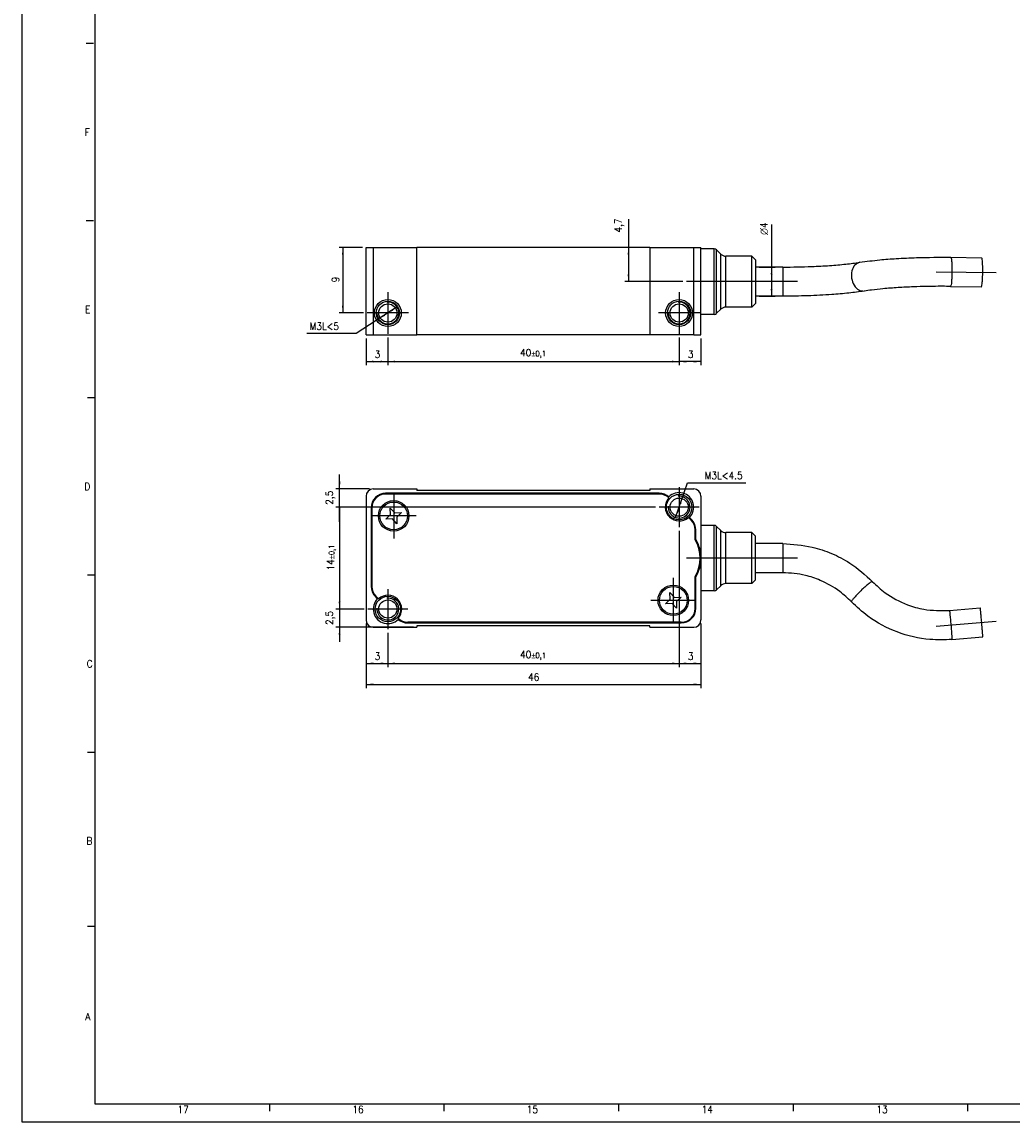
# Model space of a CAD drawing. Header units: millimetres. Extents: x -235 to 994, y -109 to 485.
# Tile 1 of 16: x -235 to 37, y -109 to 193. Entities that reach past the tile are written whole.
import ezdxf

# ---------------------------------------------------------------- set-up
doc = ezdxf.new("R2010")
doc.units = ezdxf.units.MM
doc.linetypes.add('DOT_CENTER', pattern=[14, 12, -1, 0, -1])
doc.layers.add('1', color=7, linetype='Continuous')
doc.styles.add('CONVERTER_11', font='txt.shx', dxfattribs={"width": 0.9})
doc.dimstyles.new('ME10_DIM_28', dxfattribs={"dimtxt": 1, "dimasz": 1, "dimexe": 0.5, "dimexo": 0.5, "dimgap": 0.5, "dimtad": 1, "dimdsep": 46, "dimtxsty": 'CONVERTER_11', "dimsah": 1, "dimcen": 0.09, "dimclrd": 2, "dimclre": 2, "dimclrt": 2, "dimadec": 0, "dimazin": 0, "dimtfac": 1, "dimtdec": 4, "dimtix": 1, "dimtmove": 0, "dimatfit": 3, "dimfxl": 1, "dimtolj": 1, "dimtzin": 0, "dimarcsym": 0})
doc.dimstyles.new('ME10_DIM_29', dxfattribs={"dimtxt": 1, "dimasz": 1, "dimexe": 0.5, "dimexo": 0.5, "dimgap": 0.5, "dimtad": 1, "dimdsep": 46, "dimtxsty": 'CONVERTER_11', "dimsah": 1, "dimcen": 0.09, "dimclrd": 2, "dimclre": 2, "dimclrt": 2, "dimadec": 0, "dimazin": 0, "dimtfac": 1, "dimtdec": 4, "dimtix": 1, "dimtmove": 0, "dimatfit": 3, "dimfxl": 1, "dimtolj": 1, "dimtzin": 0, "dimarcsym": 0})
doc.dimstyles.new('ME10_DIM_30', dxfattribs={"dimtxt": 1, "dimasz": 1, "dimexe": 0.5, "dimexo": 0.5, "dimgap": 0.5, "dimtad": 1, "dimdsep": 46, "dimtxsty": 'CONVERTER_11', "dimsah": 1, "dimcen": 0.09, "dimclrd": 2, "dimclre": 2, "dimclrt": 2, "dimadec": 0, "dimazin": 0, "dimtol": 1, "dimtp": 0.1, "dimtm": 0.1, "dimtfac": 0.75, "dimtdec": 0, "dimtix": 1, "dimtmove": 0, "dimatfit": 3, "dimfxl": 1, "dimtolj": 1, "dimtzin": 0, "dimarcsym": 0})
doc.dimstyles.new('ME10_DIM_31', dxfattribs={"dimtxt": 1, "dimasz": 1, "dimexe": 0.5, "dimexo": 0.5, "dimgap": 0.5, "dimtad": 1, "dimdsep": 46, "dimtxsty": 'CONVERTER_11', "dimsah": 1, "dimcen": 0.09, "dimclrd": 2, "dimclre": 2, "dimclrt": 2, "dimadec": 0, "dimazin": 0, "dimtfac": 1, "dimtdec": 4, "dimtix": 1, "dimtmove": 0, "dimatfit": 3, "dimfxl": 1, "dimtolj": 1, "dimtzin": 0, "dimarcsym": 0})
doc.dimstyles.new('ME10_DIM_32', dxfattribs={"dimtxt": 1, "dimasz": 1, "dimexe": 0.5, "dimexo": 0.5, "dimgap": 0.5, "dimtad": 1, "dimdsep": 46, "dimtxsty": 'CONVERTER_11', "dimsah": 1, "dimcen": 0.09, "dimclrd": 2, "dimclre": 2, "dimclrt": 2, "dimadec": 0, "dimazin": 0, "dimtfac": 1, "dimtdec": 4, "dimtix": 1, "dimtmove": 0, "dimatfit": 3, "dimfxl": 1, "dimtolj": 1, "dimtzin": 0, "dimarcsym": 0})
doc.dimstyles.new('ME10_DIM_33', dxfattribs={"dimtxt": 1, "dimasz": 1, "dimexe": 0.5, "dimexo": 0.5, "dimgap": 0.5, "dimtad": 1, "dimdsep": 46, "dimtxsty": 'CONVERTER_11', "dimsah": 1, "dimcen": 0.09, "dimclrd": 2, "dimclre": 2, "dimclrt": 2, "dimadec": 0, "dimazin": 0, "dimtfac": 1, "dimtdec": 4, "dimtix": 1, "dimtmove": 0, "dimatfit": 3, "dimfxl": 1, "dimtolj": 1, "dimtzin": 0, "dimarcsym": 0})
doc.dimstyles.new('ME10_DIM_34', dxfattribs={"dimtxt": 1, "dimasz": 1, "dimexe": 0.5, "dimexo": 0.5, "dimgap": 0.5, "dimtad": 1, "dimdsep": 46, "dimtxsty": 'CONVERTER_11', "dimsah": 1, "dimcen": 0.09, "dimclrd": 2, "dimclre": 2, "dimclrt": 2, "dimadec": 0, "dimazin": 0, "dimtol": 1, "dimtp": 0.1, "dimtm": 0.1, "dimtfac": 0.75, "dimtdec": 0, "dimtix": 1, "dimtmove": 0, "dimatfit": 3, "dimfxl": 1, "dimtolj": 1, "dimtzin": 0, "dimarcsym": 0})
doc.dimstyles.new('ME10_DIM_35', dxfattribs={"dimtxt": 1, "dimasz": 1, "dimexe": 0.5, "dimexo": 0.5, "dimgap": 0.5, "dimtad": 1, "dimdsep": 46, "dimtxsty": 'CONVERTER_11', "dimsah": 1, "dimcen": 0.09, "dimclrd": 2, "dimclre": 2, "dimclrt": 2, "dimadec": 0, "dimazin": 0, "dimtfac": 1, "dimtdec": 4, "dimtix": 1, "dimtmove": 0, "dimatfit": 3, "dimfxl": 1, "dimtolj": 1, "dimtzin": 0, "dimarcsym": 0})
doc.dimstyles.new('ME10_DIM_36', dxfattribs={"dimtxt": 1, "dimasz": 1, "dimexe": 0.5, "dimexo": 0.5, "dimgap": 0.5, "dimtad": 1, "dimdsep": 46, "dimtxsty": 'CONVERTER_11', "dimsah": 1, "dimcen": 0.09, "dimclrd": 2, "dimclre": 2, "dimclrt": 2, "dimadec": 0, "dimazin": 0, "dimtfac": 1, "dimtdec": 4, "dimtix": 1, "dimtmove": 0, "dimatfit": 3, "dimfxl": 1, "dimtolj": 1, "dimtzin": 0, "dimarcsym": 0})
doc.dimstyles.new('ME10_DIM_37', dxfattribs={"dimtxt": 1, "dimasz": 1, "dimexe": 0.5, "dimexo": 0.5, "dimgap": 0.5, "dimtad": 1, "dimdsep": 46, "dimtxsty": 'CONVERTER_11', "dimsah": 1, "dimcen": 0.09, "dimclrd": 2, "dimclre": 2, "dimclrt": 2, "dimadec": 0, "dimazin": 0, "dimtfac": 1, "dimtdec": 4, "dimtix": 1, "dimtmove": 0, "dimatfit": 3, "dimfxl": 1, "dimtolj": 1, "dimtzin": 0, "dimarcsym": 0})
doc.dimstyles.new('ME10_DIM_38', dxfattribs={"dimtxt": 1, "dimasz": 1, "dimexe": 0.5, "dimexo": 0.5, "dimgap": 0.5, "dimtad": 1, "dimdsep": 46, "dimtxsty": 'CONVERTER_11', "dimsah": 1, "dimcen": 0.09, "dimclrd": 2, "dimclre": 2, "dimclrt": 2, "dimadec": 0, "dimazin": 0, "dimtol": 1, "dimtp": 0.1, "dimtm": 0.1, "dimtfac": 0.75, "dimtdec": 0, "dimtix": 1, "dimtmove": 0, "dimatfit": 3, "dimfxl": 1, "dimtolj": 1, "dimtzin": 0, "dimarcsym": 0})
doc.dimstyles.new('ME10_DIM_39', dxfattribs={"dimtxt": 1, "dimasz": 1, "dimexe": 0.5, "dimexo": 0.5, "dimgap": 0.5, "dimtad": 1, "dimdsep": 46, "dimtxsty": 'CONVERTER_11', "dimsah": 1, "dimcen": 0.09, "dimclrd": 2, "dimclre": 2, "dimclrt": 2, "dimadec": 0, "dimazin": 0, "dimtfac": 1, "dimtdec": 4, "dimtix": 1, "dimtmove": 0, "dimatfit": 3, "dimfxl": 1, "dimtolj": 1, "dimtzin": 0, "dimarcsym": 0})
doc.dimstyles.new('ME10_DIM_40', dxfattribs={"dimtxt": 1, "dimasz": 1, "dimexe": 0.5, "dimexo": 0.5, "dimgap": 0.5, "dimtad": 1, "dimdsep": 46, "dimtxsty": 'CONVERTER_11', "dimsah": 1, "dimcen": 0.09, "dimclrd": 2, "dimclre": 2, "dimclrt": 2, "dimadec": 0, "dimazin": 0, "dimtfac": 1, "dimtdec": 4, "dimtix": 1, "dimtmove": 0, "dimatfit": 3, "dimfxl": 1, "dimtolj": 1, "dimtzin": 0, "dimarcsym": 0})

# ---------------------------------------------------------------- blocks, each defined once
blk = doc.blocks.new('CABEZA_EXPOSED__38', base_point=(-70.35, 53.5))
at = {"color": 7, "linetype": 'Continuous'}
for p, q in [((-70.35, 65.5), (-69.35, 65.5)), ((-70.35, 53.5), (-70.35, 65.5)), ((-69.35, 65.5), (-63.35, 65.5)), ((-31.35, 65.5), (-63.35, 65.5)), ((-63.35, 53.5), (-63.35, 65.5)), ((-31.35, 65.5), (-25.35, 65.5)), ((-31.35, 65.5), (-31.35, 53.5)), ((-25.35, 65.5), (-24.35, 65.5)), ((-24.35, 65.3), (-24.35, 65.5)), ((-22.56, 65.3), (-24.35, 65.3)), ((-24.35, 56.3), (-24.35, 65.3)), ((-21.64, 64.59), (-22.2, 65.15)), ((-17.35, 64.3), (-20.94, 64.3)), ((-16.85, 63.8), (-17.35, 64.3)), ((-17.35, 57.3), (-17.35, 64.3)), ((-16.85, 63.8), (-16.85, 57.8)), ((9.97, 64.15), (14.2, 64.09)), ((-13.11, 62.8), (-16.85, 62.8)), ((9.92, 60.15), (14.15, 60.09)), ((-16.85, 57.8), (-17.35, 57.3)), ((-13.11, 58.8), (-16.85, 58.8)), ((-22.56, 56.3), (-24.35, 56.3)), ((-24.35, 53.5), (-24.35, 56.3)), ((-21.64, 57.01), (-22.2, 56.45)), ((-17.35, 57.3), (-20.94, 57.3)), ((-70.35, 53.5), (-69.35, 53.5)), ((-69.35, 53.5), (-63.35, 53.5)), ((-31.35, 53.5), (-63.35, 53.5)), ((-25.35, 53.5), (-31.35, 53.5)), ((-25.35, 53.5), (-24.35, 53.5))]:
    blk.add_line(p, q, dxfattribs=at)
at = {"color": 3, "linetype": 'Continuous'}
for p, q in [((-69.35, 65.5), (-69.35, 53.5)), ((-25.35, 53.5), (-25.35, 65.5)), ((-22.56, 56.3), (-22.56, 65.3)), ((-22.2, 56.45), (-22.2, 65.15)), ((-21.64, 57.01), (-21.64, 64.59)), ((-20.94, 57.3), (-20.94, 64.3)), ((-13.11, 62.8), (-13.11, 58.8))]:
    blk.add_line(p, q, dxfattribs=at)
at = {"color": 7, "linetype": 'Continuous'}
for centre, radius in [((-67.35, 56.5), 1.85), ((-67.35, 56.5), 1.6), ((-67.35, 56.5), 1.25), ((-27.35, 56.5), 1.85), ((-27.35, 56.5), 1.6), ((-27.35, 56.5), 1.25)]:
    blk.add_circle(centre, radius, dxfattribs=at)
for centre, radius, start, end in [((-22.56, 64.8), 0.5, 45, 90), ((-20.94, 65.3), 1, 225, 270), ((-22.56, 56.8), 0.5, 270, 315), ((-20.94, 56.3), 1, 90, 135)]:
    blk.add_arc(centre, radius, start, end, dxfattribs=at)
for points, knots in [([(-13.11, 62.8), (-11.78, 62.81), (-9.64, 62.84), (-6.75, 63), (-4.55, 63.18), (-3.18, 63.37), (-2.54, 63.46)], [0, 0, 0, 0, 3.985524, 6.43977, 8.673814, 10.600644, 10.600644, 10.600644, 10.600644]), ([(-2.54, 63.46), (-1.62, 63.58), (0.04, 63.8), (2.64, 63.99), (5.9, 64.15), (8.4, 64.15), (9.97, 64.15)], [0, 0, 0, 0, 2.772401, 5.025841, 7.831661, 12.54009, 12.54009, 12.54009, 12.54009]), ([(14.18, 60.12), (14.2, 60.18), (14.26, 60.38), (14.29, 60.77), (14.34, 61.41), (14.35, 62.23), (14.35, 63.03), (14.3, 63.61), (14.29, 63.93), (14.22, 64.06), (14.2, 64.09)], [0, 0, 0, 0, 0.21234, 0.610065, 1.162754, 2.135606, 3.073047, 3.566178, 3.884499, 4.008818, 4.008818, 4.008818, 4.008818]), ([(-1.93, 59.5), (-2.64, 59.41), (-4.12, 59.2), (-6.7, 58.99), (-9.72, 58.83), (-11.96, 58.81), (-13.11, 58.8)], [0, 0, 0, 0, 2.123161, 4.484788, 7.765377, 11.207615, 11.207615, 11.207615, 11.207615]), ([(9.92, 60.15), (9.82, 60.15), (9.64, 60.15), (9.08, 60.16), (8.1, 60.16), (6.58, 60.14), (4.74, 60.09), (2.72, 59.99), (0.81, 59.84), (-0.74, 59.67), (-1.59, 59.55), (-1.93, 59.5)], [0, 0, 0, 0, 0.283437, 0.567261, 1.680397, 3.224608, 5.100154, 7.207989, 9.295401, 10.847829, 11.882966, 11.882966, 11.882966, 11.882966]), ([(14.15, 60.09), (14.16, 60.1), (14.17, 60.1), (14.17, 60.11), (14.18, 60.12)], [0, 0, 0, 0, 0.01369848, 0.03405166, 0.03405166, 0.03405166, 0.03405166])]:
    blk.add_open_spline(points, degree=3, knots=knots, dxfattribs=at)
at = {"color": 3, "linetype": 'Continuous'}
for points, knots in [([(-2.54, 63.46), (-2.78, 63.35), (-3.31, 63.13), (-3.69, 62.24), (-3.72, 61.25), (-3.39, 60.32), (-2.77, 59.58), (-2.2, 59.52), (-1.93, 59.5)], [0, 0, 0, 0, 0.765675, 1.666546, 2.684842, 3.703138, 4.604009, 5.369684, 5.369684, 5.369684, 5.369684]), ([(9.97, 64.15), (9.99, 64.11), (10.06, 63.98), (10.07, 63.66), (10.12, 63.08), (10.12, 62.28), (10.11, 61.46), (10.06, 60.82), (10.03, 60.43), (9.97, 60.24), (9.94, 60.17)], [0, 0, 0, 0, 0.124319, 0.44264, 0.935771, 1.873212, 2.846064, 3.398753, 3.796478, 4.008818, 4.008818, 4.008818, 4.008818]), ([(9.94, 60.17), (9.94, 60.16), (9.93, 60.15), (9.92, 60.15), (9.92, 60.15)], [0, 0, 0, 0, 0.02035318, 0.03405166, 0.03405166, 0.03405166, 0.03405166])]:
    blk.add_open_spline(points, degree=3, knots=knots, dxfattribs=at)
at = {"layer": '1', "color": 2, "linetype": 'DOT_CENTER'}
for p, q in [((7.94, 62.17), (16.18, 62.07)), ((-20.56, 60.8), (-26.35, 60.8)), ((-19.64, 60.8), (-24.2, 60.8)), ((-11.11, 60.8), (-22.94, 60.8)), ((-67.35, 59.35), (-67.35, 53.65)), ((-27.35, 59.35), (-27.35, 53.65)), ((-64.5, 56.5), (-70.2, 56.5)), ((-24.5, 56.5), (-30.2, 56.5))]:
    blk.add_line(p, q, dxfattribs=at)
at = {"layer": '1', "color": 30, "linetype": 'Continuous'}
for centre in [(-67.35, 56.5), (-27.35, 56.5)]:
    blk.add_arc(centre, 1.5, 175, 95, dxfattribs=at)
blk = doc.blocks.new('*D70')
at = {"layer": '1', "color": 2, "linetype": 'Continuous'}
for p, q in [((-14.65, 68.66), (-14.65, 62.8)), ((-16.35, 62.8), (-14.15, 62.8)), ((-14.65, 62.8), (-14.65, 58.8)), ((-16.35, 58.8), (-14.15, 58.8))]:
    blk.add_line(p, q, dxfattribs=at)
at = {"layer": '1', "color": 2}
for points in [[(-14.52, 61.8), (-14.78, 61.8), (-14.65, 62.8)], [(-14.78, 59.8), (-14.52, 59.8), (-14.65, 58.8)]]:
    blk.add_solid(points, dxfattribs=at)
at = {"layer": '1', "color": 2, "insert": (-15.15, 66.42), "char_height": 1, "attachment_point": 7, "rotation": 90, "line_spacing_factor": 0.60024, "style": 'CONVERTER_11'}
blk.add_mtext('\\C2; {\\Fgdt;n}\\C2;4', dxfattribs=at)
blk = doc.blocks.new('*D71')
at = {"layer": '1', "color": 2, "linetype": 'Continuous'}
for p, q in [((-27.35, 53.15), (-27.35, 49.32)), ((-24.35, 53), (-24.35, 49.32)), ((-24.35, 49.82), (-27.35, 49.82))]:
    blk.add_line(p, q, dxfattribs=at)
at = {"layer": '1', "color": 2}
for points in [[(-26.35, 49.95), (-26.35, 49.69), (-27.35, 49.82)], [(-25.35, 49.69), (-25.35, 49.95), (-24.35, 49.82)]]:
    blk.add_solid(points, dxfattribs=at)
at = {"layer": '1', "color": 2, "insert": (-26.15, 50.32), "char_height": 1, "attachment_point": 7, "rotation": 0.0001, "line_spacing_factor": 0.60024, "style": 'CONVERTER_11'}
blk.add_mtext('3', dxfattribs=at)
blk = doc.blocks.new('*D72')
at = {"layer": '1', "color": 2, "linetype": 'Continuous'}
for p, q in [((-67.35, 53.15), (-67.35, 49.32)), ((-27.35, 53.15), (-27.35, 49.32)), ((-67.35, 49.82), (-27.35, 49.82))]:
    blk.add_line(p, q, dxfattribs=at)
at = {"layer": '1', "color": 2}
for points in [[(-66.35, 49.95), (-66.35, 49.69), (-67.35, 49.82)], [(-28.35, 49.69), (-28.35, 49.95), (-27.35, 49.82)]]:
    blk.add_solid(points, dxfattribs=at)
at = {"layer": '1', "color": 2, "insert": (-49.19, 50.32), "char_height": 1, "attachment_point": 7, "rotation": 0.0001, "line_spacing_factor": 0.60024, "style": 'CONVERTER_11'}
blk.add_mtext('\\C2;40\\C2;\\H0.75;{\\Fgdt;`}0,1', dxfattribs=at)
blk = doc.blocks.new('*D73')
at = {"layer": '1', "color": 2, "linetype": 'Continuous'}
for p, q in [((-70.35, 53), (-70.35, 49.32)), ((-67.35, 53.15), (-67.35, 49.32)), ((-70.35, 49.82), (-67.35, 49.82))]:
    blk.add_line(p, q, dxfattribs=at)
at = {"layer": '1', "color": 2}
for points in [[(-69.35, 49.95), (-69.35, 49.69), (-70.35, 49.82)], [(-68.35, 49.69), (-68.35, 49.95), (-67.35, 49.82)]]:
    blk.add_solid(points, dxfattribs=at)
at = {"layer": '1', "color": 2, "insert": (-69.15, 50.32), "char_height": 1, "attachment_point": 7, "rotation": 0.0001, "line_spacing_factor": 0.60024, "style": 'CONVERTER_11'}
blk.add_mtext('3', dxfattribs=at)
blk = doc.blocks.new('*D74')
at = {"layer": '1', "color": 2, "linetype": 'Continuous'}
for p, q in [((-70.85, 65.5), (-74.03, 65.5)), ((-73.53, 65.5), (-73.53, 56.5)), ((-70.7, 56.5), (-74.03, 56.5))]:
    blk.add_line(p, q, dxfattribs=at)
at = {"layer": '1', "color": 2}
for points in [[(-73.4, 64.5), (-73.66, 64.5), (-73.53, 65.5)], [(-73.66, 57.5), (-73.4, 57.5), (-73.53, 56.5)]]:
    blk.add_solid(points, dxfattribs=at)
at = {"layer": '1', "color": 2, "insert": (-74.03, 60.7), "char_height": 1, "attachment_point": 7, "rotation": 90, "line_spacing_factor": 0.60024, "style": 'CONVERTER_11'}
blk.add_mtext('9', dxfattribs=at)
blk = doc.blocks.new('*D75')
at = {"layer": '1', "color": 2, "linetype": 'Continuous'}
for p, q in [((-34.3, 69.39), (-34.3, 65.5)), ((-31.85, 65.5), (-34.8, 65.5)), ((-34.3, 65.5), (-34.3, 60.8)), ((-26.85, 60.8), (-34.8, 60.8))]:
    blk.add_line(p, q, dxfattribs=at)
at = {"layer": '1', "color": 2}
for points in [[(-34.17, 64.5), (-34.43, 64.5), (-34.3, 65.5)], [(-34.43, 61.8), (-34.17, 61.8), (-34.3, 60.8)]]:
    blk.add_solid(points, dxfattribs=at)
at = {"layer": '1', "color": 2, "insert": (-34.9, 67.54), "char_height": 1, "attachment_point": 7, "rotation": 90, "line_spacing_factor": 0.60024, "style": 'CONVERTER_11'}
blk.add_mtext('4,7', dxfattribs=at)
blk = doc.blocks.new('*D76')
at = {"layer": '1', "color": 2, "linetype": 'Continuous'}
for p, q in [((-66.09, 57.32), (-71.68, 53.68)), ((-71.68, 53.68), (-78.48, 53.68))]:
    blk.add_line(p, q, dxfattribs=at)
at = {"layer": '1', "color": 2}
for points in [[(-67.84, 56.34), (-67.7, 56.12), (-68.61, 55.68)], [(-66.86, 56.66), (-67, 56.88), (-66.09, 57.32)]]:
    blk.add_solid(points, dxfattribs=at)
at = {"layer": '1', "color": 2, "insert": (-78.1, 54.18), "char_height": 1, "attachment_point": 7, "rotation": 0.0001, "line_spacing_factor": 0.60024, "style": 'CONVERTER_11'}
blk.add_mtext('\\C2;M\\C2;3\\C2;L<5', dxfattribs=at)
blk = doc.blocks.new('CABEZA_EXPOSED__39', base_point=(-70.35, 11.44))
at = {"color": 7, "linetype": 'Continuous'}
for p, q in [((-69.35, 32.33), (-63.35, 32.33)), ((-30.08, 31.73), (-67.65, 31.73)), ((-63.35, 32.33), (-63.35, 32.13)), ((-31.35, 32.13), (-63.35, 32.13)), ((-31.35, 32.33), (-25.35, 32.33)), ((-31.35, 32.33), (-31.35, 32.13)), ((-70.35, 31.33), (-70.35, 14.33)), ((-30.08, 31.63), (-67.65, 31.63)), ((-24.35, 31.33), (-24.35, 27.33)), ((-69.65, 29.73), (-69.65, 18.95)), ((-69.55, 29.73), (-69.55, 18.95)), ((-67.63, 28.17), (-66.97, 28.8)), ((-66.97, 28.8), (-67.01, 29.71)), ((-67.01, 29.71), (-66.38, 29.04)), ((-66.38, 29.04), (-65.47, 29.08)), ((-65.47, 29.08), (-66.13, 28.46)), ((-66.72, 28.21), (-67.63, 28.17)), ((-66.1, 27.54), (-66.72, 28.21)), ((-66.13, 28.46), (-66.1, 27.54)), ((-25.71, 28.04), (-26.08, 28.41)), ((-25.94, 28.41), (-25.64, 28.11)), ((-24.35, 27.33), (-24.35, 22.83)), ((-22.56, 27.33), (-24.35, 27.33)), ((-25.15, 25.35), (-25.15, 26.7)), ((-25.05, 25.38), (-25.05, 26.7)), ((-21.64, 26.62), (-22.2, 27.18)), ((-17.35, 26.33), (-20.94, 26.33)), ((-17.35, 19.33), (-17.35, 26.33)), ((-16.85, 25.83), (-17.35, 26.33)), ((-16.85, 20.83), (-16.85, 25.83)), ((-13.11, 24.83), (-16.85, 24.83)), ((-24.35, 22.83), (-24.35, 18.33)), ((-25.15, 15.93), (-25.15, 20.3)), ((-25.05, 15.93), (-25.05, 20.27)), ((-16.85, 19.83), (-17.35, 19.33)), ((-13.11, 20.83), (-16.85, 20.83)), ((-16.85, 19.83), (-16.85, 20.83)), ((-22.56, 18.33), (-24.35, 18.33)), ((-24.35, 18.33), (-24.35, 14.33)), ((-21.64, 19.03), (-22.2, 18.47)), ((-17.35, 19.33), (-20.94, 19.33)), ((-68.76, 17.24), (-69.06, 17.54)), ((-68.62, 17.24), (-68.99, 17.61)), ((-29.23, 16.57), (-28.57, 17.2)), ((-28.57, 17.2), (-28.61, 18.11)), ((-28.61, 18.11), (-27.98, 17.44)), ((-27.98, 17.44), (-27.07, 17.48)), ((-27.07, 17.48), (-27.73, 16.86)), ((-27.73, 16.86), (-27.7, 15.94)), ((-28.32, 16.61), (-29.23, 16.57)), ((-27.7, 15.94), (-28.32, 16.61)), ((9.77, 15.64), (14, 16)), ((-27.05, 14.03), (-64.62, 14.03)), ((-64.62, 13.93), (-27.05, 13.93)), ((-69.35, 13.33), (-63.35, 13.33)), ((-63.35, 13.53), (-63.35, 13.33)), ((-31.35, 13.53), (-63.35, 13.53)), ((-31.35, 13.33), (-31.35, 13.53)), ((-31.35, 13.33), (-25.35, 13.33)), ((10.12, 11.65), (14.35, 12.02))]:
    blk.add_line(p, q, dxfattribs=at)
at = {"color": 3, "linetype": 'Continuous'}
for p, q in [((-22.56, 22.83), (-22.56, 27.33)), ((-22.2, 22.83), (-22.2, 27.18)), ((-21.64, 19.03), (-21.64, 26.62)), ((-20.94, 19.33), (-20.94, 26.33)), ((-13.11, 24.83), (-13.11, 23.12)), ((-22.56, 18.33), (-22.56, 22.83)), ((-22.2, 18.47), (-22.2, 22.83)), ((-13.11, 23.12), (-13.11, 20.83))]:
    blk.add_line(p, q, dxfattribs=at)
at = {"color": 7, "linetype": 'Continuous'}
for centre, radius in [((-66.55, 28.63), 2.1), ((-66.55, 28.63), 1.9), ((-27.35, 29.83), 1.75), ((-27.35, 29.83), 1.25), ((-28.15, 17.03), 2.1), ((-28.15, 17.03), 1.9), ((-67.35, 15.83), 1.75), ((-67.35, 15.83), 1.25)]:
    blk.add_circle(centre, radius, dxfattribs=at)
for centre, radius, start, end in [((-69.35, 31.33), 1, 90, 180), ((-67.65, 29.73), 2, 90, 180), ((-30.08, 29.73), 2, 49.0546, 90), ((-27.35, 29.83), 2, 315, 135.1434), ((-25.35, 31.33), 1, 0, 90), ((-67.65, 29.73), 1.9, 90, 180), ((-30.08, 29.73), 1.9, 46.1691, 90), ((-27.35, 29.83), 1.9, 138.0289, 311.983), ((-27.05, 26.7), 1.9, 0, 45), ((-27.05, 26.7), 2, 360, 45), ((-22.56, 26.83), 0.5, 45, 90), ((-20.94, 27.33), 1, 225, 270), ((-29.35, 22.83), 4.9, 328.9973, 31.0027), ((-29.35, 22.83), 5, 360, 30.6834), ((-29.35, 22.83), 5, 329.3166, 360), ((-67.65, 18.95), 2, 180, 225), ((-67.65, 18.95), 1.9, 180, 225), ((-22.56, 18.83), 0.5, 270, 315), ((-20.94, 18.33), 1, 90, 135), ((-67.35, 15.83), 2, 135, 315.1434), ((-67.35, 15.83), 1.9, 318.0289, 131.983), ((-27.05, 15.93), 2, 270, 360), ((-27.05, 15.93), 1.9, 270, 0), ((-69.35, 14.33), 1, 180, 270), ((-64.62, 15.93), 1.9, 226.1691, 270), ((-64.62, 15.93), 2, 229.0546, 270), ((-25.35, 14.33), 1, 270, 0)]:
    blk.add_arc(centre, radius, start, end, dxfattribs=at)
for points, knots in [([(-13.11, 24.83), (-11.75, 24.73), (-9.45, 24.58), (-6.38, 23.52), (-3.49, 22.05), (-1.8, 20.51), (-0.79, 19.59)], [0, 0, 0, 0, 4.076117, 6.882838, 9.679552, 13.725483, 13.725483, 13.725483, 13.725483]), ([(-3.68, 16.82), (-4.2, 17.31), (-5.47, 18.51), (-7.65, 19.72), (-10.3, 20.64), (-12.07, 20.76), (-13.11, 20.83)], [0, 0, 0, 0, 2.133136, 5.232807, 7.382671, 10.508939, 10.508939, 10.508939, 10.508939]), ([(-0.79, 19.59), (-0.23, 19.07), (1.18, 17.74), (3.62, 16.48), (6.63, 15.6), (8.59, 15.63), (9.77, 15.64)], [0, 0, 0, 0, 2.298248, 5.794831, 8.111185, 11.637582, 11.637582, 11.637582, 11.637582]), ([(10.12, 11.65), (9.11, 11.62), (6.56, 11.53), (2.55, 12.51), (-1.1, 14.4), (-2.95, 16.13), (-3.68, 16.82)], [0, 0, 0, 0, 3.025962, 7.620809, 12.190301, 15.197193, 15.197193, 15.197193, 15.197193]), ([(14.35, 12.02), (14.35, 12.03), (14.35, 12.05), (14.35, 12.1), (14.35, 12.18), (14.34, 12.3), (14.33, 12.44), (14.32, 12.61), (14.3, 12.81), (14.28, 13.07), (14.25, 13.41), (14.22, 13.81), (14.18, 14.22), (14.15, 14.62), (14.12, 14.95), (14.09, 15.22), (14.07, 15.42), (14.06, 15.59), (14.04, 15.73), (14.03, 15.84), (14.02, 15.92), (14.01, 15.98), (14.01, 16), (14, 16)], [0, 0, 0, 0, 0.017908, 0.069661, 0.153743, 0.268494, 0.412235, 0.583285, 0.779961, 1.000579, 1.386777, 1.793682, 2.20749, 2.614395, 3.000594, 3.221212, 3.417888, 3.588938, 3.732679, 3.847429, 3.931511, 3.983264, 4.001173, 4.001173, 4.001173, 4.001173])]:
    blk.add_open_spline(points, degree=3, knots=knots, dxfattribs=at)
at = {"color": 3, "linetype": 'Continuous'}
for points, knots in [([(-2.24, 18.5), (-2.43, 18.31), (-2.8, 17.95), (-3.24, 17.49), (-3.51, 17.15), (-3.66, 16.96), (-3.68, 16.85), (-3.68, 16.82)], [0, 0, 0, 0, 0.824938, 1.543835, 1.903894, 2.134115, 2.231059, 2.231059, 2.231059, 2.231059]), ([(-0.79, 19.59), (-0.84, 19.58), (-1.02, 19.55), (-1.31, 19.29), (-1.75, 18.95), (-2.07, 18.66), (-2.24, 18.5)], [0, 0, 0, 0, 0.153501, 0.541864, 1.124661, 1.826467, 1.826467, 1.826467, 1.826467]), ([(9.77, 15.64), (9.77, 15.63), (9.78, 15.61), (9.79, 15.56), (9.8, 15.48), (9.81, 15.36), (9.82, 15.22), (9.84, 15.05), (9.86, 14.86), (9.89, 14.59), (9.92, 14.25), (9.95, 13.85), (9.99, 13.44), (10.02, 13.04), (10.05, 12.71), (10.07, 12.44), (10.08, 12.24), (10.1, 12.07), (10.11, 11.93), (10.11, 11.82), (10.12, 11.73), (10.12, 11.68), (10.12, 11.66), (10.12, 11.65)], [0, 0, 0, 0, 0.017908, 0.069661, 0.153743, 0.268494, 0.412235, 0.583285, 0.779961, 1.000579, 1.386777, 1.793682, 2.20749, 2.614395, 3.000594, 3.221212, 3.417888, 3.588938, 3.732679, 3.847429, 3.931511, 3.983264, 4.001173, 4.001173, 4.001173, 4.001173])]:
    blk.add_open_spline(points, degree=3, knots=knots, dxfattribs=at)
at = {"layer": '1', "color": 2, "linetype": 'DOT_CENTER'}
for p, q in [((-66.55, 31.73), (-66.55, 25.53)), ((-27.35, 32.58), (-27.35, 27.08)), ((-24.6, 29.83), (-30.1, 29.83)), ((-63.45, 28.63), (-69.65, 28.63)), ((-20.56, 22.83), (-26.35, 22.83)), ((-19.64, 22.83), (-24.2, 22.83)), ((-11.11, 22.83), (-22.94, 22.83)), ((-28.15, 20.13), (-28.15, 13.93)), ((-67.35, 18.58), (-67.35, 13.08)), ((-25.05, 17.03), (-31.25, 17.03)), ((-64.6, 15.83), (-70.1, 15.83)), ((7.95, 13.47), (16.17, 14.18))]:
    blk.add_line(p, q, dxfattribs=at)
at = {"layer": '1', "color": 30, "linetype": 'Continuous'}
for centre in [(-27.35, 29.83), (-67.35, 15.83)]:
    blk.add_arc(centre, 1.5, 175, 95, dxfattribs=at)
blk = doc.blocks.new('*D77')
at = {"layer": '1', "color": 2, "linetype": 'Continuous'}
for p, q in [((-30.6, 29.83), (-74.48, 29.83)), ((-73.98, 29.83), (-73.98, 15.83)), ((-70.6, 15.83), (-74.48, 15.83))]:
    blk.add_line(p, q, dxfattribs=at)
at = {"layer": '1', "color": 2}
for points in [[(-73.85, 28.83), (-74.11, 28.83), (-73.98, 29.83)], [(-74.11, 16.83), (-73.85, 16.83), (-73.98, 15.83)]]:
    blk.add_solid(points, dxfattribs=at)
at = {"layer": '1', "color": 2, "insert": (-74.48, 21.13), "char_height": 1, "attachment_point": 7, "rotation": 90, "line_spacing_factor": 0.60024, "style": 'CONVERTER_11'}
blk.add_mtext('\\C2;14\\C2;\\H0.75;{\\Fgdt;`}0,1', dxfattribs=at)
blk = doc.blocks.new('*D78')
at = {"layer": '1', "color": 2, "linetype": 'Continuous'}
for p, q in [((-73.98, 32.33), (-73.98, 34.33)), ((-69.85, 32.33), (-74.48, 32.33)), ((-73.98, 29.83), (-73.98, 32.33)), ((-30.6, 29.83), (-74.48, 29.83)), ((-73.98, 27.83), (-73.98, 29.83))]:
    blk.add_line(p, q, dxfattribs=at)
at = {"layer": '1', "color": 2}
for points in [[(-74.11, 33.33), (-73.85, 33.33), (-73.98, 32.33)], [(-73.85, 28.83), (-74.11, 28.83), (-73.98, 29.83)]]:
    blk.add_solid(points, dxfattribs=at)
at = {"layer": '1', "color": 2, "insert": (-74.58, 30.15), "char_height": 1, "attachment_point": 7, "rotation": 90, "line_spacing_factor": 0.60024, "style": 'CONVERTER_11'}
blk.add_mtext('2,5', dxfattribs=at)
blk = doc.blocks.new('*D79')
at = {"layer": '1', "color": 2, "linetype": 'Continuous'}
for p, q in [((-73.98, 17.83), (-73.98, 15.83)), ((-70.6, 15.83), (-74.48, 15.83)), ((-73.98, 15.83), (-73.98, 13.33)), ((-63.85, 13.33), (-74.48, 13.33)), ((-73.98, 13.33), (-73.98, 11.33))]:
    blk.add_line(p, q, dxfattribs=at)
at = {"layer": '1', "color": 2}
for points in [[(-74.11, 16.83), (-73.85, 16.83), (-73.98, 15.83)], [(-73.85, 12.33), (-74.11, 12.33), (-73.98, 13.33)]]:
    blk.add_solid(points, dxfattribs=at)
at = {"layer": '1', "color": 2, "insert": (-74.58, 13.65), "char_height": 1, "attachment_point": 7, "rotation": 90, "line_spacing_factor": 0.60024, "style": 'CONVERTER_11'}
blk.add_mtext('2,5', dxfattribs=at)
blk = doc.blocks.new('*D80')
at = {"layer": '1', "color": 2, "linetype": 'Continuous'}
for p, q in [((-70.35, 13.83), (-70.35, 7.86)), ((-67.35, 12.58), (-67.35, 7.86)), ((-70.35, 8.36), (-67.35, 8.36))]:
    blk.add_line(p, q, dxfattribs=at)
at = {"layer": '1', "color": 2}
for points in [[(-69.35, 8.5), (-69.35, 8.23), (-70.35, 8.36)], [(-68.35, 8.23), (-68.35, 8.5), (-67.35, 8.36)]]:
    blk.add_solid(points, dxfattribs=at)
at = {"layer": '1', "color": 2, "insert": (-69.15, 8.86), "char_height": 1, "attachment_point": 7, "rotation": 0.0001, "line_spacing_factor": 0.60024, "style": 'CONVERTER_11'}
blk.add_mtext('3', dxfattribs=at)
blk = doc.blocks.new('*D81')
at = {"layer": '1', "color": 2, "linetype": 'Continuous'}
for p, q in [((-27.35, 26.58), (-27.35, 7.86)), ((-67.35, 12.58), (-67.35, 7.86)), ((-67.35, 8.36), (-27.35, 8.36))]:
    blk.add_line(p, q, dxfattribs=at)
at = {"layer": '1', "color": 2}
for points in [[(-66.35, 8.5), (-66.35, 8.23), (-67.35, 8.36)], [(-28.35, 8.23), (-28.35, 8.5), (-27.35, 8.36)]]:
    blk.add_solid(points, dxfattribs=at)
at = {"layer": '1', "color": 2, "insert": (-49.19, 8.86), "char_height": 1, "attachment_point": 7, "rotation": 0.0001, "line_spacing_factor": 0.60024, "style": 'CONVERTER_11'}
blk.add_mtext('\\C2;40\\C2;\\H0.75;{\\Fgdt;`}0,1', dxfattribs=at)
blk = doc.blocks.new('*D82')
at = {"layer": '1', "color": 2, "linetype": 'Continuous'}
for p, q in [((-27.35, 26.58), (-27.35, 7.86)), ((-24.35, 13.83), (-24.35, 7.86)), ((-27.35, 8.36), (-24.35, 8.36))]:
    blk.add_line(p, q, dxfattribs=at)
at = {"layer": '1', "color": 2}
for points in [[(-26.35, 8.5), (-26.35, 8.23), (-27.35, 8.36)], [(-25.35, 8.23), (-25.35, 8.5), (-24.35, 8.36)]]:
    blk.add_solid(points, dxfattribs=at)
at = {"layer": '1', "color": 2, "insert": (-26.15, 8.86), "char_height": 1, "attachment_point": 7, "rotation": 0.0001, "line_spacing_factor": 0.60024, "style": 'CONVERTER_11'}
blk.add_mtext('3', dxfattribs=at)
blk = doc.blocks.new('*D83')
at = {"layer": '1', "color": 2, "linetype": 'Continuous'}
for p, q in [((-70.35, 13.83), (-70.35, 4.99)), ((-24.35, 13.83), (-24.35, 4.99)), ((-70.35, 5.49), (-24.35, 5.49))]:
    blk.add_line(p, q, dxfattribs=at)
at = {"layer": '1', "color": 2}
for points in [[(-69.35, 5.62), (-69.35, 5.36), (-70.35, 5.49)], [(-25.35, 5.36), (-25.35, 5.62), (-24.35, 5.49)]]:
    blk.add_solid(points, dxfattribs=at)
at = {"layer": '1', "color": 2, "insert": (-48.1, 5.99), "char_height": 1, "attachment_point": 7, "rotation": 0.0001, "line_spacing_factor": 0.60024, "style": 'CONVERTER_11'}
blk.add_mtext('46', dxfattribs=at)
blk = doc.blocks.new('*D84')
at = {"layer": '1', "color": 2, "linetype": 'Continuous'}
for p, q in [((-27.83, 28.4), (-26.22, 33.18)), ((-26.22, 33.18), (-18.2, 33.18))]:
    blk.add_line(p, q, dxfattribs=at)
at = {"layer": '1', "color": 2}
for points in [[(-27.07, 30.26), (-27.32, 30.34), (-26.87, 31.25)], [(-27.63, 29.39), (-27.38, 29.31), (-27.83, 28.4)]]:
    blk.add_solid(points, dxfattribs=at)
at = {"layer": '1', "color": 2, "insert": (-23.84, 33.68), "char_height": 1, "attachment_point": 7, "rotation": 0.0001, "line_spacing_factor": 0.60024, "style": 'CONVERTER_11'}
blk.add_mtext('\\C2;M\\C2;3\\C2;L<4.5', dxfattribs=at)
blk = doc.blocks.new('Marco_a1', base_point=(184.81, 187.78))
at = {"layer": '1', "color": 2, "linetype": 'Continuous'}
for p, q in [((-235.19, 484.78), (-235.19, -109.22)), ((-215.56, 186.98), (-217.56, 186.98)), ((-215.56, 138.31), (-217.56, 138.31)), ((-215.19, 89.65), (-217.19, 89.65)), ((-215.19, 40.98), (-217.19, 40.98)), ((-215.21, -7.69), (-217.21, -7.69)), ((-215.21, -55.55), (-217.21, -55.55)), ((-167.24, -104.27), (-167.24, -106.27)), ((-119.3, -104.27), (-119.3, -106.27)), ((-71.36, -104.27), (-71.36, -106.27)), ((-23.42, -104.27), (-23.42, -106.27)), ((24.52, -104.27), (24.52, -106.27)), ((-235.19, -109.22), (604.81, -109.22))]:
    blk.add_line(p, q, dxfattribs=at)
at = {"layer": '1', "color": 7, "linetype": 'Continuous'}
for p, q in [((-215.19, 479.78), (-215.19, -104.22)), ((-215.19, -104.22), (599.81, -104.22))]:
    blk.add_line(p, q, dxfattribs=at)
at = {"layer": '1', "color": 2, "char_height": 2, "attachment_point": 4, "line_spacing_factor": 1.20048, "style": 'CONVERTER_11'}
for s, insert in [('F', (-217.97, 162.65)), ('E', (-217.89, 113.98)), ('D', (-218.03, 65.31)), ('C', (-217.43, 16.65)), ('B', (-217.46, -32.02)), ('A', (-217.8, -80.29)), ('17', (-192.46, -105.77)), ('16', (-144.46, -105.77)), ('15', (-96.58, -105.77)), ('14', (-48.52, -105.77)), ('13', (-0.52, -105.77))]:
    blk.add_mtext(s, dxfattribs=dict(at, insert=insert))
blk = doc.blocks.new('Top', base_point=(184.81, 187.78))
blk.add_blockref('Marco_a1', (184.81, 187.78))
blk = doc.blocks.new('_dummy_frame__43', base_point=(-235.19, -174.57))
blk.add_blockref('Top', (184.81, 187.78))
blk = doc.blocks.new('_dummy_frame__44', base_point=(-346.5, -309.51))
at = {"layer": '1'}
blk.add_blockref('_dummy_frame__43', (-235.19, -174.57), dxfattribs=at)
blk = doc.blocks.new('Alzado2', base_point=(-28, 59.5))
blk.add_blockref('CABEZA_EXPOSED__38', (-70.351, 53.5))
at = {"layer": '1'}
blk.add_blockref('*D76', (0, 0), dxfattribs=at)
for base, p1, p2, dimstyle, picture, middle in [((-34.297, 65.5), (-26.351, 60.8), (-31.351, 65.5), 'ME10_DIM_33', '*D75', (-35.347, 68.461)), ((-73.531, 65.5), (-70.201, 56.5), (-70.351, 65.5), 'ME10_DIM_32', '*D74', (-74.531, 61))]:
    dim = blk.add_linear_dim(base=base, p1=p1, p2=p2, angle=90, dimstyle=dimstyle, dxfattribs=at)
    dim.commit()
    dim.dimension.update_dxf_attribs({"geometry": picture, "text_midpoint": middle, "text_rotation": 90})
dim = blk.add_linear_dim(base=(-14.649, 62.8), p1=(-16.851, 58.8), p2=(-16.851, 62.8), angle=90, dimstyle='ME10_DIM_28', override={"dimpost": ' {\\Fgdt;n}<>'}, dxfattribs=at)
dim.commit()
dim.dimension.update_dxf_attribs({"geometry": '*D70', "text_midpoint": (-15.649, 67.363), "text_rotation": 90})
for base, p1, p2, dimstyle, picture, middle in [((-70.351, 49.823), (-67.351, 53.65), (-70.351, 53.5), 'ME10_DIM_31', '*D73', (-68.851, 50.823)), ((-67.351, 49.823), (-27.351, 53.65), (-67.351, 53.65), 'ME10_DIM_30', '*D72', (-47.351, 50.823)), ((-24.351, 49.823), (-27.351, 53.65), (-24.351, 53.5), 'ME10_DIM_29', '*D71', (-25.851, 50.823))]:
    dim = blk.add_linear_dim(base=base, p1=p1, p2=p2, dimstyle=dimstyle, dxfattribs=at)
    dim.commit()
    dim.dimension.update_dxf_attribs({"geometry": picture, "text_midpoint": middle, "text_rotation": 0.00014})
blk = doc.blocks.new('Superior1', base_point=(-28, 22))
blk.add_blockref('CABEZA_EXPOSED__39', (-70.351, 11.443))
at = {"layer": '1'}
blk.add_blockref('*D84', (0, 0), dxfattribs=at)
for base, p1, p2, dimstyle, picture, middle in [((-73.977, 29.826), (-69.351, 32.326), (-30.101, 29.826), 'ME10_DIM_35', '*D78', (-75.027, 31.076)), ((-73.977, 29.826), (-70.101, 15.826), (-30.101, 29.826), 'ME10_DIM_34', '*D77', (-74.977, 22.826)), ((-73.977, 15.826), (-63.351, 13.326), (-70.101, 15.826), 'ME10_DIM_36', '*D79', (-75.027, 14.576))]:
    dim = blk.add_linear_dim(base=base, p1=p1, p2=p2, angle=90, dimstyle=dimstyle, dxfattribs=at)
    dim.commit()
    dim.dimension.update_dxf_attribs({"geometry": picture, "text_midpoint": middle, "text_rotation": 90})
for base, p1, p2, dimstyle, picture, middle in [((-67.351, 8.364), (-27.351, 27.076), (-67.351, 13.076), 'ME10_DIM_38', '*D81', (-47.351, 9.364)), ((-27.351, 8.364), (-24.351, 14.326), (-27.351, 27.076), 'ME10_DIM_39', '*D82', (-25.851, 9.364)), ((-70.351, 8.364), (-67.351, 13.076), (-70.351, 14.326), 'ME10_DIM_37', '*D80', (-68.851, 9.364)), ((-70.351, 5.487), (-24.351, 14.326), (-70.351, 14.326), 'ME10_DIM_40', '*D83', (-47.351, 6.487))]:
    dim = blk.add_linear_dim(base=base, p1=p1, p2=p2, dimstyle=dimstyle, dxfattribs=at)
    dim.commit()
    dim.dimension.update_dxf_attribs({"geometry": picture, "text_midpoint": middle, "text_rotation": 0.00014})

msp = doc.modelspace()

# ---------------------------------------------------------------- block references
at = {"xscale": 2, "yscale": 2, "zscale": 2}
for name, p in [('Alzado2', (-56, 119)), ('Superior1', (-56, 44))]:
    msp.add_blockref(name, p, dxfattribs=at)
at = {"layer": '1'}
msp.add_blockref('_dummy_frame__44', (-346.5, -309.51), dxfattribs=at)

doc.saveas('drawing.dxf')
